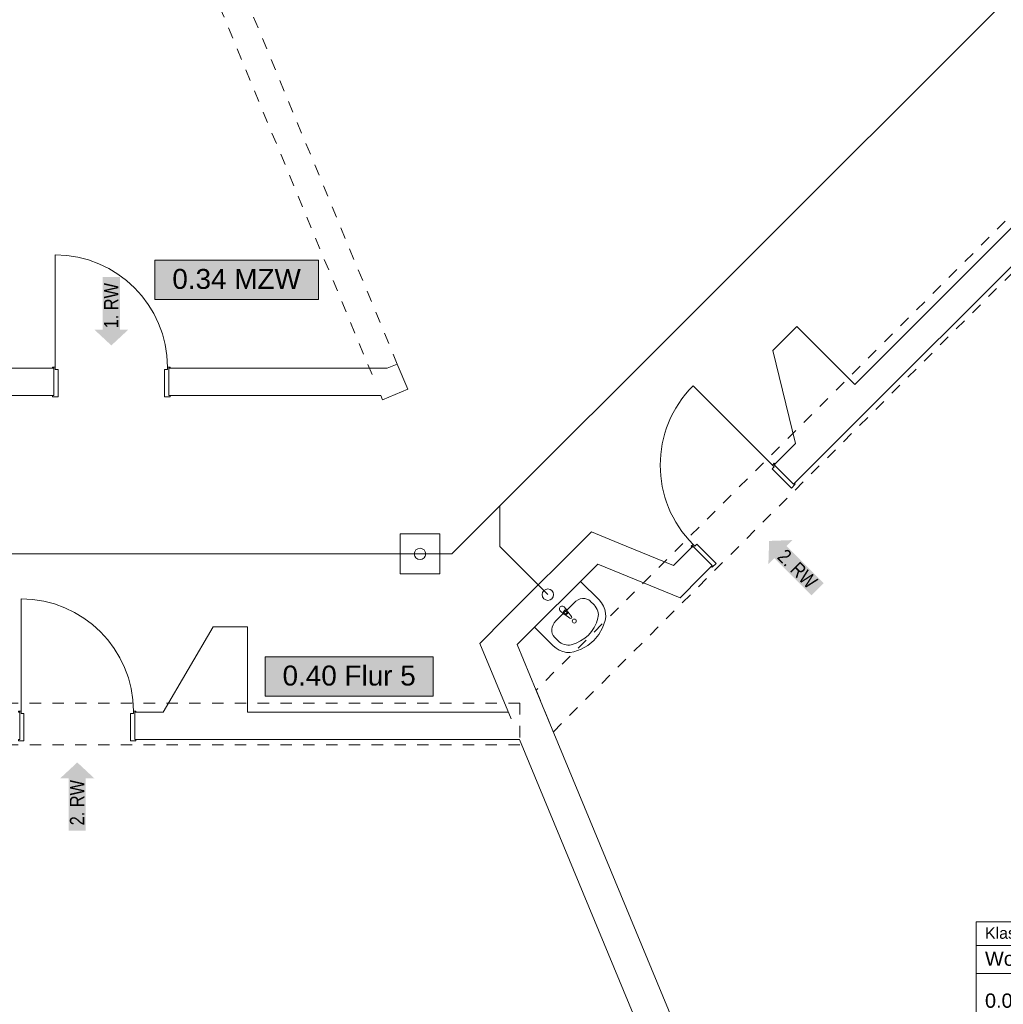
# Model space of a CAD drawing. Header units: metres. Extents: x -79 to 740, y -195 to 69.
# Tile 240 of 256: x 32 to 40, y 11 to 20. Entities that reach past the tile are written whole.
import ezdxf
from ezdxf.enums import TextEntityAlignment as Align

# ---------------------------------------------------------------- set-up
doc = ezdxf.new("R2010")
doc.units = ezdxf.units.M
doc.header["$MEASUREMENT"] = 0
doc.linetypes.add('Strichlinie_ eng', pattern=[0.115, 0.075, -0.04])
doc.linetypes.add('Untersicht', pattern=[0.1, 0.075, -0.025])
for name, color, linetype in [('00 Schraffuren', 7, 'Continuous'), ('10 Stütze Holz', 7, 'Continuous'), ('10 Wand außen', 7, 'Continuous'), ('50 Sanitäreinrichtung', 7, 'Continuous'), ('70 Entwässerung_Schmutzwasser', 7, 'Continuous'), ('80 Raum', 7, 'Continuous'), ('97 Brandschutz', 7, 'Continuous')]:
    doc.layers.add(name, color=color, linetype=linetype)
doc.styles.add('ERSTELLTER_STIL_1', font='ARIALN.TTF')
doc.styles.add('ERSTELLTER_STIL_2', font='ARIALN.TTF')
doc.styles.add('ERSTELLTER_STIL_3', font='arial.ttf')
doc.styles.add('ERSTELLTER_STIL_4', font='arial.ttf')
doc.linetypes.add('Schmutzwasserleitung', pattern='A,0,[2,995_ARC_230 ERW_GR_EG_2607011.Shx,S=0.00784,R=0,X=0,Y=0],-0.987778,0', length=0.987778)

# ---------------------------------------------------------------- blocks, each defined once
blk = doc.blocks.new('Blockrahmentür 1-Fl 27')
at = {"layer": '10 Wand außen', "color": 7, "linetype": 'Continuous', "lineweight": 13}
for p, q in [((0.4925, 0.01), (0.4925, 0.995)), ((-0.4925, 0.01), (-0.515, 0.01)), ((-0.515, 0.01), (-0.515, 0)), ((-0.515, 0), (-0.505, 0)), ((-0.505, 0), (-0.505, -0.24)), ((-0.4925, -0.01), (-0.4925, 0.01)), ((0.4925, -0.01), (0.4925, 0.01)), ((0.4925, 0.01), (0.515, 0.01)), ((0.515, 0), (0.505, 0)), ((0.505, 0), (0.505, -0.24)), ((0.515, 0.01), (0.515, 0)), ((-0.4675, -0.01), (-0.4925, -0.01)), ((-0.4675, -0.25), (-0.4675, -0.01)), ((0.4675, -0.25), (0.4675, -0.01)), ((0.4675, -0.01), (0.4925, -0.01)), ((-0.505, -0.24), (-0.515, -0.24)), ((-0.515, -0.24), (-0.515, -0.25)), ((-0.515, -0.25), (-0.4675, -0.25)), ((0.515, -0.25), (0.4675, -0.25)), ((0.505, -0.24), (0.515, -0.24)), ((0.515, -0.24), (0.515, -0.25))]:
    blk.add_line(p, q, dxfattribs=at)
at = {"layer": '10 Wand außen', "color": 7, "linetype": 'Continuous', "lineweight": 9}
for p, q in [((-0.505, 0), (-0.505, -0.24)), ((-0.505, 0), (-0.505, -0.24)), ((0.505, 0), (0.505, -0.24)), ((0.505, 0), (0.505, -0.24))]:
    blk.add_line(p, q, dxfattribs=at)
blk.add_arc((0.4925, 0.01), 0.985, 90, 180, dxfattribs=at)
blk = doc.blocks.new('Klasse 6_0.04_24_1', base_point=(40.7489, 11.2417))
at = {"layer": '80 Raum', "color": 7, "linetype": 'Continuous', "lineweight": 9}
for p, q in [((41.3972, 12.0814), (40.1006, 12.0814)), ((40.1006, 12.0814), (40.1006, 10.402)), ((40.1006, 12.0814), (41.3972, 12.0814)), ((40.1006, 11.8752), (40.1006, 12.0814)), ((41.3972, 10.402), (41.3972, 12.0814)), ((41.3972, 12.0814), (41.3972, 11.8752)), ((41.3972, 11.8752), (40.1006, 11.8752)), ((40.1006, 11.8752), (41.3972, 11.8752)), ((40.1006, 11.6296), (40.1006, 11.8752)), ((41.3972, 11.8752), (41.3972, 11.6296)), ((41.3972, 11.6296), (40.1006, 11.6296)), ((40.1006, 11.6296), (41.3972, 11.6296)), ((40.1006, 11.1386), (40.1006, 11.6296)), ((40.7489, 11.6296), (40.7489, 11.1386)), ((41.3972, 11.6296), (41.3972, 11.1386)), ((40.7489, 11.3841), (41.3972, 11.3841)), ((41.3972, 11.1386), (40.1006, 11.1386)), ((40.1006, 11.1386), (41.3972, 11.1386)), ((40.1006, 10.893), (40.1006, 11.1386)), ((41.3972, 11.1386), (41.3972, 10.893)), ((41.3972, 10.893), (40.1006, 10.893)), ((40.1006, 10.893), (41.3972, 10.893)), ((40.1006, 10.6475), (40.1006, 10.893)), ((41.3972, 10.893), (41.3972, 10.6475)), ((41.3972, 10.6475), (40.1006, 10.6475)), ((40.1006, 10.6475), (41.3972, 10.6475)), ((40.1006, 10.402), (40.1006, 10.6475)), ((41.3972, 10.6475), (41.3972, 10.402)), ((40.1006, 10.402), (41.3972, 10.402)), ((41.3972, 10.402), (40.1006, 10.402))]:
    blk.add_line(p, q, dxfattribs=at)
at = {"layer": '80 Raum', "color": 7, "lineweight": 9, "char_height": 0.125, "attachment_point": 1, "style": 'ERSTELLTER_STIL_3'}
for s, insert in [('\\A1;{\\pql;\\pt0,0.05;\\fArial|b0|i0|c0|p0;\\W1.000000;64,82\\fArial|b0|i0|c0|p0;\\W1.000000;\\A1{\\H.66x;\\S^  ;}\\fArial|b0|i0|c0|p0;\\W1.000000; m\\fArial|b0|i0|c0|p0;\\W1.000000;\\A1{\\H.66x;\\S2^  ;}}', (40.6363, 11.0836)), ('\\A1;{\\pql;\\pt0,0.05;\\fArial|b0|i0|c0|p0;\\W1.000000;64,82\\fArial|b0|i0|c0|p0;\\W1.000000;\\A1{\\H.66x;\\S^  ;}\\fArial|b0|i0|c0|p0;\\W1.000000; m\\fArial|b0|i0|c0|p0;\\W1.000000;\\A1{\\H.66x;\\S2^  ;}}', (40.6363, 10.8381)), ('\\A1;{\\pql;\\pt0,0.05;\\fArial|b0|i0|c0|p0;\\W1.000000;2,500\\fArial|b0|i0|c0|p0;\\W1.000000;\\A1{\\H.66x;\\S^  ;}\\fArial|b0|i0|c0|p0;\\W1.000000; m\\fArial|b0|i0|c0|p0;\\W1.000000;\\A1{\\H.66x;\\S^  ;}}', (40.6357, 10.5944))]:
    blk.add_mtext(s, dxfattribs=dict(at, insert=insert))
at = {"layer": '80 Raum', "color": 7, "lineweight": 9}
for tag, height, style, p in [('ROOM_NAME', 0.1, 'ERSTELLTER_STIL_4', (40.1792, 12.034)), ('DUMMY_850', 0.1, 'ERSTELLTER_STIL_4', (41.3187, 12.0569)), ('DUMMY_851', 0.125, 'ERSTELLTER_STIL_3', (41.3187, 11.8506)), ('apartmentName', 0.125, 'ERSTELLTER_STIL_3', (40.1792, 11.822)), ('ROOM_NUMBER', 0.125, 'ERSTELLTER_STIL_3', (40.1792, 11.4537)), ('measuredAreaCode', 0.125, 'ERSTELLTER_STIL_3', (40.1792, 11.0854)), ('calculatedAreaCode', 0.125, 'ERSTELLTER_STIL_3', (40.1792, 10.8399)), ('ceilingHeightCode', 0.125, 'ERSTELLTER_STIL_3', (40.1792, 10.5944))]:
    blk.add_attdef(tag, text='', height=height, dxfattribs=dict(at, style=style)).set_placement(p, align=Align.TOP_LEFT)
blk = doc.blocks.new('MZW_0.34_27_1', base_point=(35.3014, -4.7907))
at = {"layer": '80 Raum', "linetype": 'Continuous', "lineweight": 0, "true_color": 0x2a303f}
blk.add_hatch(color=169, dxfattribs=at).paths.add_polyline_path([(32.8946, 17.5455), (34.3309, 17.5455), (34.3309, 17.8892), (32.8946, 17.8892)])
at = {"layer": '80 Raum', "color": 7, "linetype": 'Continuous', "lineweight": 9, "flags": 128}
blk.add_lwpolyline([(32.8946, 17.5455), (34.3309, 17.5455), (34.3309, 17.8892), (32.8946, 17.8892)], close=True, dxfattribs=at)
at = {"layer": '80 Raum', "color": 7, "lineweight": 9, "style": 'ERSTELLTER_STIL_3'}
blk.add_attdef('stApartmentId', text='', height=0.175, dxfattribs=at).set_placement((33.6128, 17.7258), align=Align.MIDDLE_CENTER)
at = {"layer": '80 Raum', "color": 7, "lineweight": 9}
for tag, height, style, p in [('DUMMY_850', 0.2, 'ERSTELLTER_STIL_1', (36.3867, -3.251)), ('ROOM_NAME', 0.2, 'ERSTELLTER_STIL_1', (34.0514, -3.3136)), ('ROOM_NUMBER', 0.175, 'ERSTELLTER_STIL_3', (34.2161, -3.861)), ('measuredNetAreaCode', 0.175, 'ERSTELLTER_STIL_3', (34.2161, -4.3767)), ('perimeterCode', 0.175, 'ERSTELLTER_STIL_3', (34.2161, -4.7204)), ('ceilingHeightCode', 0.175, 'ERSTELLTER_STIL_3', (34.2161, -5.0642)), ('measuredAreaCode', 0.175, 'ERSTELLTER_STIL_3', (34.2161, -5.4079)), ('DUMMY_851_0', 0.175, 'ERSTELLTER_STIL_3', (36.1469, -5.4079)), ('DUMMY_852', 0.175, 'ERSTELLTER_STIL_3', (34.2161, -5.7517)), ('DUMMY_851_1', 0.175, 'ERSTELLTER_STIL_3', (36.1469, -5.7517)), ('DUMMY_853', 0.175, 'ERSTELLTER_STIL_3', (34.2161, -6.0954)), ('DUMMY_851_2', 0.175, 'ERSTELLTER_STIL_3', (36.1469, -6.0954))]:
    blk.add_attdef(tag, text='', height=height, dxfattribs=dict(at, style=style)).set_placement(p, align=Align.TOP_LEFT)
blk = doc.blocks.new('Flur 5_0.40_28_1', base_point=(35.3014, -8.4338))
at = {"layer": '80 Raum', "linetype": 'Continuous', "lineweight": 0, "true_color": 0x2a303f}
blk.add_hatch(color=169, dxfattribs=at).paths.add_polyline_path([(33.8622, 14.064), (35.3389, 14.064), (35.3389, 14.4077), (33.8622, 14.4077)])
at = {"layer": '80 Raum', "color": 7, "linetype": 'Continuous', "lineweight": 9, "flags": 128}
blk.add_lwpolyline([(33.8622, 14.064), (35.3389, 14.064), (35.3389, 14.4077), (33.8622, 14.4077)], close=True, dxfattribs=at)
at = {"layer": '80 Raum', "color": 7, "lineweight": 9, "style": 'ERSTELLTER_STIL_3'}
blk.add_attdef('stApartmentId', text='', height=0.175, dxfattribs=at).set_placement((34.6005, 14.2444), align=Align.MIDDLE_CENTER)
at = {"layer": '80 Raum', "color": 7, "lineweight": 9}
for tag, height, style, p in [('DUMMY_850', 0.2, 'ERSTELLTER_STIL_1', (36.3867, -6.8941)), ('ROOM_NAME', 0.2, 'ERSTELLTER_STIL_1', (34.0514, -6.9567)), ('ROOM_NUMBER', 0.175, 'ERSTELLTER_STIL_3', (34.2161, -7.5041)), ('measuredNetAreaCode', 0.175, 'ERSTELLTER_STIL_3', (34.2161, -8.0197)), ('perimeterCode', 0.175, 'ERSTELLTER_STIL_3', (34.2161, -8.3635)), ('ceilingHeightCode', 0.175, 'ERSTELLTER_STIL_3', (34.2161, -8.7072)), ('measuredAreaCode', 0.175, 'ERSTELLTER_STIL_3', (34.2161, -9.051)), ('DUMMY_851_0', 0.175, 'ERSTELLTER_STIL_3', (36.1469, -9.051)), ('DUMMY_852', 0.175, 'ERSTELLTER_STIL_3', (34.2161, -9.3947)), ('DUMMY_851_1', 0.175, 'ERSTELLTER_STIL_3', (36.1469, -9.3947)), ('DUMMY_853', 0.175, 'ERSTELLTER_STIL_3', (34.2161, -9.7385)), ('DUMMY_851_2', 0.175, 'ERSTELLTER_STIL_3', (36.1469, -9.7385))]:
    blk.add_attdef(tag, text='', height=height, dxfattribs=dict(at, style=style)).set_placement(p, align=Align.TOP_LEFT)
blk = doc.blocks.new('Waschbecken 01 27')
at = {"layer": '50 Sanitäreinrichtung', "color": 7, "linetype": 'Continuous', "lineweight": 9}
for p, q in [((-0.0136, -0.0971), (-0.0136, -0.0822)), ((-0.0136, -0.0822), (0.0136, -0.0822)), ((0.0136, -0.0822), (0.0136, -0.0971)), ((0.1129, -0.0923), (-0.1129, -0.0923)), ((-0.223, -0.1833), (-0.223, -0.2291)), ((0.223, -0.1833), (0.223, -0.2291))]:
    blk.add_line(p, q, dxfattribs=at)
at = {"layer": '50 Sanitäreinrichtung', "color": 7, "linetype": 'Continuous', "lineweight": 9, "flags": 128}
blk.add_lwpolyline([(-0.285, 0), (-0.285, -0.2291), (-0.2822, -0.2628), (-0.2741, -0.2955), (-0.2608, -0.326), (-0.2427, -0.3534), (-0.2205, -0.3769), (-0.1949, -0.3956), (-0.133, -0.4255), (-0.0674, -0.4438), (0, -0.45), (0.0674, -0.4438), (0.133, -0.4255), (0.1949, -0.3956), (0.2205, -0.3769), (0.2427, -0.3534), (0.2608, -0.326), (0.2741, -0.2955), (0.2822, -0.2628), (0.285, -0.2291), (0.285, 0)], close=True, dxfattribs=at)
blk.add_lwpolyline([(-0.025, -0.0573), (-0.021, -0.0993, 0.12102), (-0.0177, -0.1088), (-0.0111, -0.1617, 0.882566), (0.0111, -0.1617), (0.0177, -0.1088, 0.12102), (0.021, -0.0993), (0.025, -0.0573, 1)], format="xyb", close=True, dxfattribs=at)
at = {"layer": '50 Sanitäreinrichtung', "color": 7, "linetype": 'Continuous', "lineweight": 9}
blk.add_circle((0, -0.2071), 0.0175, dxfattribs=at)
for centre, radius, start, end in [((0, -0.0974), 0.0211, 212.77103, 327.22897), ((0, -0.0971), 0.0136, 180, 0)]:
    blk.add_arc(centre, radius, start, end, dxfattribs=at)
for centre, major_axis, ratio, start_param, end_param in [((-0.1128, -0.1833), (0.1103, 0), 0.82489, 1.570796, 3.141593), ((0.1128, -0.1833), (0.1103, 0), 0.82489, 0, 1.570796), ((-0.1129, -0.2291), (0, 0.1212), 0.908696, 1.570796, 2.644618), ((0.1129, -0.2291), (0, 0.1212), 0.908696, 3.638567, 4.712389), ((0, 0), (0, 0.3818), 0.908696, 2.644618, 3.638567)]:
    blk.add_ellipse(centre, major_axis=major_axis, ratio=ratio, start_param=start_param, end_param=end_param, dxfattribs=at)
blk = doc.blocks.new('Pfeil gerade 27')
at = {"layer": '97 Brandschutz', "linetype": 'Continuous', "lineweight": 18, "true_color": 0x60cd00}
blk.add_hatch(color=72, dxfattribs=at).paths.add_polyline_path([(0.3, 0), (0.1607, 0.1497), (0.1607, 0.0752), (-0.3, 0.0752), (-0.3, -0.0752), (0.1607, -0.0752), (0.1607, -0.1497)])

msp = doc.modelspace()

# ---------------------------------------------------------------- linework, layer by layer
at = {"layer": '00 Schraffuren', "color": 7, "linetype": 'Strichlinie_ eng', "lineweight": 9}
for p, q in [((32.0788, 24.0869), (35.023, 16.9787)), ((31.857, 23.995), (34.8013, 16.8868))]:
    msp.add_line(p, q, dxfattribs=at)
at = {"layer": '10 Stütze Holz', "color": 7, "linetype": 'Continuous', "lineweight": 13, "flags": 128}
msp.add_lwpolyline([(34.8779, 16.7019), (34.8932, 16.6651), (35.1149, 16.757), (35.023, 16.9787), (34.9342, 16.9419)], dxfattribs=at)
at = {"layer": '10 Wand außen', "color": 7, "linetype": 'Continuous', "lineweight": 9}
for p, q in [((32.0091, 16.9419), (32.0091, 16.7019)), ((33.0191, 16.9419), (33.0191, 16.7019)), ((38.3307, 16.0933), (38.5004, 15.9236)), ((37.6165, 15.3791), (37.7862, 15.2094)), ((31.71, 13.9219), (31.71, 13.6819)), ((32.72, 13.9219), (32.72, 13.6819))]:
    msp.add_line(p, q, dxfattribs=at)
at = {"layer": '10 Wand außen', "color": 7, "linetype": 'Untersicht', "lineweight": 13, "flags": 128}
for points in [[(45.7312, 23.6069), (36.241, 14.1167)], [(36.3922, 13.7517), (41.0919, 18.4514)], [(36.241, 14.1167), (36.3922, 13.7517)], [(36.0973, 14.0019), (15.9345, 14.0019)], [(36.0973, 14.0019), (36.0973, 13.6369)], [(29.9975, 13.6369), (36.0973, 13.6369)]]:
    msp.add_lwpolyline(points, dxfattribs=at)
at = {"layer": '10 Wand außen', "color": 7, "linetype": 'Continuous', "lineweight": 9, "flags": 128}
for points in [[(40.8904, 18.653), (39.0378, 16.8004)], [(38.5004, 15.9236), (41.0601, 18.4833)], [(38.5292, 17.309), (38.3171, 17.0969)], [(39.0378, 16.8004), (38.5292, 17.309)], [(38.3171, 17.0969), (38.5178, 16.2804)], [(32.0091, 16.9419), (30.4293, 16.9419)], [(34.9342, 16.9419), (33.0191, 16.9419)], [(28.6893, 16.7019), (32.0091, 16.7019)], [(33.0191, 16.7019), (34.8779, 16.7019)], [(38.5178, 16.2804), (38.3307, 16.0933)], [(36.7261, 15.5059), (35.9762, 14.756)], [(36.7261, 15.5059), (36.9666, 15.4069)], [(37.4468, 15.2094), (36.9666, 15.4069)], [(37.6165, 15.3791), (37.4468, 15.2094)], [(36.0756, 14.516), (36.7827, 15.2231)], [(36.7827, 15.2231), (37.5034, 14.9266)], [(37.6873, 15.1105), (37.7862, 15.2094)], [(37.5034, 14.9266), (37.6873, 15.1105)], [(35.7466, 14.5263), (35.9762, 14.756)], [(33.4075, 14.6719), (32.9695, 13.9219)], [(33.7075, 14.6719), (33.4075, 14.6719)], [(33.7075, 13.9219), (33.7075, 14.6719)], [(35.7466, 14.5263), (36.0207, 13.8645)], [(36.2979, 13.9793), (36.0756, 14.516)], [(32.9695, 13.9219), (32.72, 13.9219)], [(35.997, 13.9219), (33.7075, 13.9219)], [(39.5495, 6.1293), (36.2979, 13.9793)], [(32.72, 13.6819), (36.0964, 13.6819)], [(36.0964, 13.6819), (39.2723, 6.0145)]]:
    msp.add_lwpolyline(points, dxfattribs=at)
at = {"layer": '70 Entwässerung_Schmutzwasser', "color": 34, "linetype": 'Schmutzwasserleitung', "lineweight": 18, "true_color": 0xa85100}
for p, q in [((44.9836, 24.7939), (35.5016, 15.3119)), ((35.9211, 15.7314), (35.9211, 15.3776)), ((35.5016, 15.3119), (18.1784, 15.3119)), ((35.9211, 15.3776), (36.3443, 14.9544))]:
    msp.add_line(p, q, dxfattribs=at)
at = {"layer": '70 Entwässerung_Schmutzwasser', "color": 34, "linetype": 'Continuous', "lineweight": 18, "true_color": 0xa85100}
msp.add_lwpolyline([(35.0472, 15.4869), (35.3972, 15.4869), (35.3972, 15.1369), (35.0472, 15.1369)], close=True, dxfattribs=at)
at = {"layer": '70 Entwässerung_Schmutzwasser', "color": 34, "linetype": 'Schmutzwasserleitung', "lineweight": 18, "true_color": 0xa85100}
for centre in [(35.2222, 15.3119), (36.3443, 14.9544)]:
    msp.add_circle(centre, 0.05, dxfattribs=at)

# ---------------------------------------------------------------- block references
at = {"layer": '10 Wand außen', "color": 7, "linetype": 'Continuous', "lineweight": 13, "xscale": -1}
for p in [(32.5141, 16.9419), (32.215, 13.9219)]:
    msp.add_blockref('Blockrahmentür 1-Fl 27', p, dxfattribs=at)
at = {"layer": '10 Wand außen', "color": 7, "linetype": 'Continuous', "lineweight": 13, "rotation": 45.00000000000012}
msp.add_blockref('Blockrahmentür 1-Fl 27', (37.9736, 15.7362), dxfattribs=at)
at = {"layer": '50 Sanitäreinrichtung', "color": 7, "linetype": 'Continuous', "lineweight": 13, "xscale": -1, "rotation": 45.00001874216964}
msp.add_blockref('Waschbecken 01 27', (36.4292, 14.8695), dxfattribs=at)
at = {"layer": '80 Raum', "color": 7, "linetype": 'Continuous', "lineweight": 13}
ref = msp.add_blockref('MZW_0.34_27_1', (35.3014, -4.7907), dxfattribs=at)
ref.add_attrib('stApartmentId', '0.34 MZW', dxfattribs={"color": 7, "lineweight": 9, "height": 0.175, "style": 'ERSTELLTER_STIL_3'}).set_placement((33.6128, 17.7258), align=Align.MIDDLE_CENTER)
ref = msp.add_blockref('Flur 5_0.40_28_1', (35.3014, -8.4338), dxfattribs=at)
ref.add_attrib('stApartmentId', '0.40 Flur 5', dxfattribs={"color": 7, "lineweight": 9, "height": 0.175, "style": 'ERSTELLTER_STIL_3'}).set_placement((34.6005, 14.2444), align=Align.MIDDLE_CENTER)
msp.add_blockref('Klasse 6_0.04_24_1', (40.7489, 11.2417), dxfattribs=at).add_auto_attribs({'ROOM_NAME': 'Klasse 6', 'ROOM_NUMBER': '0.04', 'apartmentName': 'Wohnung 1', 'measuredAreaCode': 'BF: ', 'calculatedAreaCode': 'NGF: ', 'ceilingHeightCode': 'RH: '})
at = {"layer": '97 Brandschutz', "color": 7, "linetype": 'Continuous', "lineweight": 13, "xscale": -1}
for p, rotation in [((32.5141, 17.4419), 90), ((38.4981, 15.2142), 315.1103822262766), ((32.215, 13.1819), 269.9999999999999)]:
    msp.add_blockref('Pfeil gerade 27', p, dxfattribs=dict(at, rotation=rotation))

# ---------------------------------------------------------------- texts
at = {"layer": '97 Brandschutz', "color": 7, "linetype": 'Continuous', "lineweight": 9, "char_height": 0.125, "attachment_point": 1, "style": 'ERSTELLTER_STIL_2'}
for s, insert, rotation in [('\\A1;{\\pql;\\fArial Narrow|b0|i0|c0|p0;\\W1.000000;1. RW}', (32.4497, 17.2919), 90), ('\\A1;{\\pql;\\fArial Narrow|b0|i0|c0|p0;\\W1.000000;2\\fArial Narrow|b0|i0|c0|p0;\\W1.000000;. RW}', (38.4368, 15.3655), 315.11038), ('\\A1;{\\pql;\\fArial Narrow|b0|i0|c0|p0;\\W1.000000;2\\fArial Narrow|b0|i0|c0|p0;\\W1.000000;. RW}', (32.1506, 12.9299), 90)]:
    msp.add_mtext(s, dxfattribs=dict(at, insert=insert, rotation=rotation))

doc.saveas('drawing.dxf')
